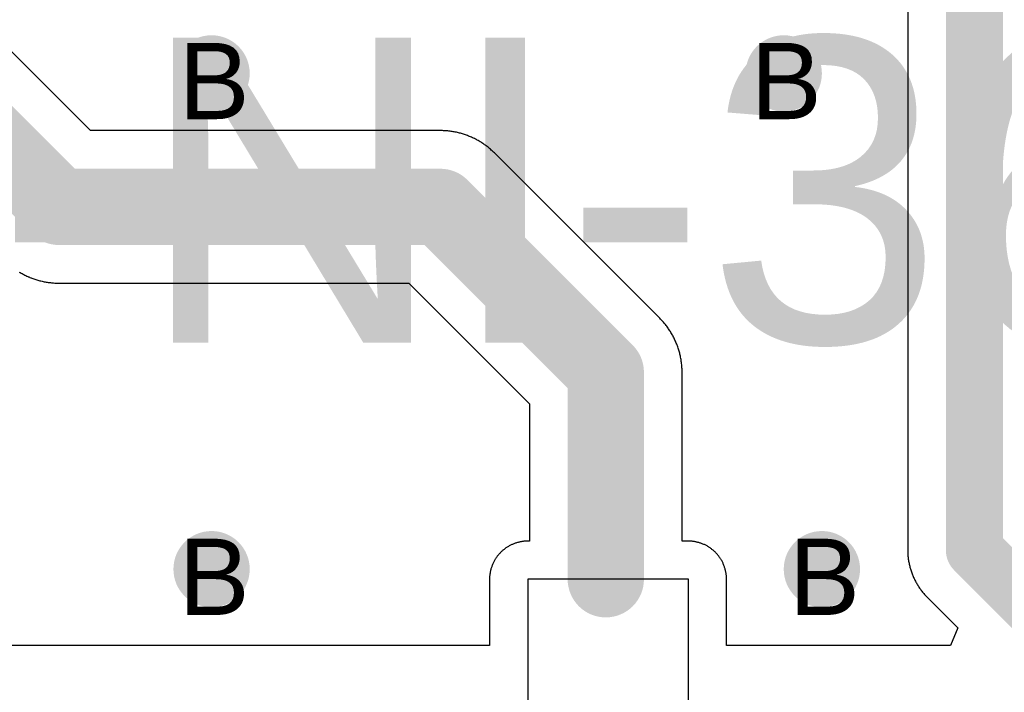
# Model space of a CAD drawing. Header units: millimetres. Extents: x -0.78 to 4.25, y -4.49 to 2.54.
# Tile 19 of 32: x 0.52 to 0.78, y 1.79 to 1.96. Entities that reach past the tile are written whole.
import ezdxf

# ---------------------------------------------------------------- set-up
doc = ezdxf.new("R2010")
doc.units = ezdxf.units.MM
doc.header["$MEASUREMENT"] = 0
for name, color, linetype in [('BottomLayer', 5, 'Continuous'), ('DrillDrawing', 1, 'Continuous'), ('TopLayer', 1, 'Continuous'), ('TopOverlay', 2, 'Continuous'), ('TopSolder', 216, 'Continuous')]:
    doc.layers.add(name, color=color, linetype=linetype)
doc.styles.add('Arial', font='txt', dxfattribs={"height": 0.2})

msp = doc.modelspace()

# ---------------------------------------------------------------- hatches: boundary and pattern name
at = {"layer": 'BottomLayer'}
h = msp.add_hatch(color=5, dxfattribs=at)
edge = h.paths.add_edge_path()
edge.add_arc((0.575, 1.95), 0.01, 0, 360)
h = msp.add_hatch(color=5, dxfattribs=at)
edge = h.paths.add_edge_path()
edge.add_arc((0.725, 1.95), 0.01, 0, 360)
h = msp.add_hatch(color=5, dxfattribs=at)
edge = h.paths.add_edge_path()
edge.add_arc((0.575, 1.82), 0.01, 0, 360)
h = msp.add_hatch(color=5, dxfattribs=at)
edge = h.paths.add_edge_path()
edge.add_arc((0.735, 1.82), 0.01, 0, 360)
at = {"layer": 'TopLayer'}
h = msp.add_hatch(color=1, dxfattribs=at)
edge = h.paths.add_edge_path()
edge.add_arc((0.575, 1.95), 0.01, 0, 360)
h = msp.add_hatch(color=1, dxfattribs=at)
edge = h.paths.add_edge_path()
edge.add_arc((0.725, 1.95), 0.01, 0, 360)
h = msp.add_hatch(color=1, dxfattribs=at)
edge = h.paths.add_edge_path()
edge.add_arc((0.575, 1.82), 0.01, 0, 360)
h = msp.add_hatch(color=1, dxfattribs=at)
edge = h.paths.add_edge_path()
edge.add_arc((0.735, 1.82), 0.01, 0, 360)
at = {"layer": 'TopSolder'}
h = msp.add_hatch(color=216, dxfattribs=at)
edge = h.paths.add_edge_path()
edge.add_arc((0.575, 1.95), 0.006, 0, 360)
h = msp.add_hatch(color=216, dxfattribs=at)
edge = h.paths.add_edge_path()
edge.add_arc((0.725, 1.95), 0.006, 0, 360)
h = msp.add_hatch(color=216, dxfattribs=at)
edge = h.paths.add_edge_path()
edge.add_arc((0.575, 1.82), 0.006, 0, 360)
h = msp.add_hatch(color=216, dxfattribs=at)
edge = h.paths.add_edge_path()
edge.add_arc((0.735, 1.82), 0.006, 0, 360)

# ---------------------------------------------------------------- linework, layer by layer
at = {"layer": 'TopLayer'}
for p, q in [((0.54328, 1.935), (0.345, 2.13328)), ((0.7575, 1.96775), (0.7575, 1.825)), ((0.635, 1.935), (0.54328, 1.935)), ((0.63528, 1.935), (0.635, 1.935)), ((0.63556, 1.93499), (0.63528, 1.935)), ((0.63584, 1.93498), (0.63556, 1.93499)), ((0.63612, 1.93497), (0.63584, 1.93498)), ((0.6364, 1.93495), (0.63612, 1.93497)), ((0.63668, 1.93493), (0.6364, 1.93495)), ((0.63696, 1.9349), (0.63668, 1.93493)), ((0.63724, 1.93487), (0.63696, 1.9349)), ((0.63752, 1.93484), (0.63724, 1.93487)), ((0.6378, 1.9348), (0.63752, 1.93484)), ((0.63807, 1.93476), (0.6378, 1.9348)), ((0.63835, 1.93472), (0.63807, 1.93476)), ((0.63863, 1.93467), (0.63835, 1.93472)), ((0.6389, 1.93462), (0.63863, 1.93467)), ((0.63918, 1.93456), (0.6389, 1.93462)), ((0.63945, 1.9345), (0.63918, 1.93456)), ((0.63972, 1.93443), (0.63945, 1.9345)), ((0.64, 1.93437), (0.63972, 1.93443)), ((0.64027, 1.93429), (0.64, 1.93437)), ((0.64054, 1.93422), (0.64027, 1.93429)), ((0.64081, 1.93414), (0.64054, 1.93422)), ((0.64107, 1.93406), (0.64081, 1.93414)), ((0.64134, 1.93397), (0.64107, 1.93406)), ((0.64161, 1.93388), (0.64134, 1.93397)), ((0.64187, 1.93378), (0.64161, 1.93388)), ((0.64213, 1.93369), (0.64187, 1.93378)), ((0.64239, 1.93358), (0.64213, 1.93369)), ((0.64265, 1.93348), (0.64239, 1.93358)), ((0.64291, 1.93337), (0.64265, 1.93348)), ((0.64317, 1.93326), (0.64291, 1.93337)), ((0.64342, 1.93314), (0.64317, 1.93326)), ((0.64368, 1.93302), (0.64342, 1.93314)), ((0.64393, 1.9329), (0.64368, 1.93302)), ((0.64418, 1.93277), (0.64393, 1.9329)), ((0.64443, 1.93264), (0.64418, 1.93277)), ((0.64467, 1.9325), (0.64443, 1.93264)), ((0.64492, 1.93237), (0.64467, 1.9325)), ((0.64516, 1.93223), (0.64492, 1.93237)), ((0.6454, 1.93208), (0.64516, 1.93223)), ((0.64564, 1.93193), (0.6454, 1.93208)), ((0.64588, 1.93178), (0.64564, 1.93193)), ((0.64611, 1.93163), (0.64588, 1.93178)), ((0.64634, 1.93147), (0.64611, 1.93163)), ((0.64657, 1.93131), (0.64634, 1.93147)), ((0.6468, 1.93115), (0.64657, 1.93131)), ((0.64703, 1.93098), (0.6468, 1.93115)), ((0.64725, 1.93081), (0.64703, 1.93098)), ((0.64747, 1.93064), (0.64725, 1.93081)), ((0.64769, 1.93046), (0.64747, 1.93064)), ((0.6479, 1.93028), (0.64769, 1.93046)), ((0.64812, 1.9301), (0.6479, 1.93028)), ((0.64833, 1.92991), (0.64812, 1.9301)), ((0.64854, 1.92972), (0.64833, 1.92991)), ((0.64874, 1.92953), (0.64854, 1.92972)), ((0.64894, 1.92934), (0.64874, 1.92953)), ((0.64914, 1.92914), (0.64894, 1.92934)), ((0.69249, 1.88579), (0.64914, 1.92914)), ((0.5246, 1.89792), (0.52474, 1.89783)), ((0.52474, 1.89783), (0.52484, 1.89777)), ((0.52484, 1.89777), (0.52508, 1.89763)), ((0.52508, 1.89763), (0.52533, 1.8975)), ((0.52533, 1.8975), (0.52557, 1.89736)), ((0.52557, 1.89736), (0.52582, 1.89723)), ((0.52582, 1.89723), (0.52607, 1.8971)), ((0.52607, 1.8971), (0.52632, 1.89698)), ((0.52632, 1.89698), (0.52658, 1.89686)), ((0.52658, 1.89686), (0.52683, 1.89674)), ((0.52683, 1.89674), (0.52694, 1.89669)), ((0.52694, 1.89669), (0.52709, 1.89663)), ((0.52709, 1.89663), (0.52724, 1.89657)), ((0.52724, 1.89657), (0.52735, 1.89652)), ((0.52735, 1.89652), (0.52761, 1.89642)), ((0.52761, 1.89642), (0.52768, 1.89639)), ((0.52768, 1.89639), (0.52787, 1.89631)), ((0.52787, 1.89631), (0.52813, 1.89622)), ((0.52813, 1.89622), (0.52839, 1.89612)), ((0.52839, 1.89612), (0.52866, 1.89603)), ((0.52866, 1.89603), (0.52893, 1.89594)), ((0.52893, 1.89594), (0.52919, 1.89586)), ((0.52919, 1.89586), (0.52946, 1.89578)), ((0.52946, 1.89578), (0.52973, 1.89571)), ((0.52973, 1.89571), (0.53, 1.89563)), ((0.53, 1.89563), (0.53007, 1.89562)), ((0.53007, 1.89562), (0.53028, 1.89557)), ((0.53028, 1.89557), (0.53055, 1.8955)), ((0.53055, 1.8955), (0.53082, 1.89544)), ((0.53082, 1.89544), (0.5311, 1.89538)), ((0.5311, 1.89538), (0.53137, 1.89533)), ((0.53137, 1.89533), (0.53165, 1.89528)), ((0.53165, 1.89528), (0.53193, 1.89524)), ((0.53193, 1.89524), (0.5322, 1.8952)), ((0.5322, 1.8952), (0.53248, 1.89516)), ((0.53248, 1.89516), (0.53251, 1.89515)), ((0.53251, 1.89515), (0.53276, 1.89513)), ((0.53276, 1.89513), (0.53304, 1.8951)), ((0.53304, 1.8951), (0.53332, 1.89507)), ((0.53332, 1.89507), (0.5336, 1.89505)), ((0.5336, 1.89505), (0.53388, 1.89503)), ((0.53388, 1.89503), (0.53415, 1.89502)), ((0.53415, 1.89502), (0.53416, 1.89502)), ((0.53416, 1.89502), (0.53417, 1.89502)), ((0.53417, 1.89502), (0.53444, 1.89501)), ((0.53444, 1.89501), (0.53472, 1.895)), ((0.53472, 1.895), (0.535, 1.895)), ((0.535, 1.895), (0.62672, 1.895)), ((0.62672, 1.895), (0.65835, 1.86337)), ((0.69269, 1.88559), (0.69249, 1.88579)), ((0.69288, 1.88539), (0.69269, 1.88559)), ((0.69307, 1.88519), (0.69288, 1.88539)), ((0.69326, 1.88498), (0.69307, 1.88519)), ((0.69345, 1.88477), (0.69326, 1.88498)), ((0.69363, 1.88455), (0.69345, 1.88477)), ((0.69381, 1.88434), (0.69363, 1.88455)), ((0.69399, 1.88412), (0.69381, 1.88434)), ((0.69416, 1.8839), (0.69399, 1.88412)), ((0.69433, 1.88368), (0.69416, 1.8839)), ((0.6945, 1.88345), (0.69433, 1.88368)), ((0.69466, 1.88322), (0.6945, 1.88345)), ((0.69482, 1.88299), (0.69466, 1.88322)), ((0.69498, 1.88276), (0.69482, 1.88299)), ((0.69513, 1.88253), (0.69498, 1.88276)), ((0.69528, 1.88229), (0.69513, 1.88253)), ((0.69543, 1.88205), (0.69528, 1.88229)), ((0.69558, 1.88181), (0.69543, 1.88205)), ((0.69572, 1.88157), (0.69558, 1.88181)), ((0.69585, 1.88133), (0.69572, 1.88157)), ((0.69599, 1.88108), (0.69585, 1.88133)), ((0.69612, 1.88083), (0.69599, 1.88108)), ((0.69625, 1.88058), (0.69612, 1.88083)), ((0.69637, 1.88033), (0.69625, 1.88058)), ((0.69649, 1.88008), (0.69637, 1.88033)), ((0.69661, 1.87982), (0.69649, 1.88008)), ((0.69672, 1.87956), (0.69661, 1.87982)), ((0.69683, 1.8793), (0.69672, 1.87956)), ((0.69693, 1.87904), (0.69683, 1.8793)), ((0.69703, 1.87878), (0.69693, 1.87904)), ((0.69713, 1.87852), (0.69703, 1.87878)), ((0.69723, 1.87826), (0.69713, 1.87852)), ((0.69732, 1.87799), (0.69723, 1.87826)), ((0.69741, 1.87772), (0.69732, 1.87799)), ((0.69749, 1.87746), (0.69741, 1.87772)), ((0.69757, 1.87719), (0.69749, 1.87746)), ((0.69764, 1.87692), (0.69757, 1.87719)), ((0.69772, 1.87665), (0.69764, 1.87692)), ((0.69778, 1.87637), (0.69772, 1.87665)), ((0.69785, 1.8761), (0.69778, 1.87637)), ((0.69791, 1.87583), (0.69785, 1.8761)), ((0.69797, 1.87555), (0.69791, 1.87583)), ((0.69802, 1.87528), (0.69797, 1.87555)), ((0.69807, 1.875), (0.69802, 1.87528)), ((0.69811, 1.87472), (0.69807, 1.875)), ((0.69815, 1.87445), (0.69811, 1.87472)), ((0.69819, 1.87417), (0.69815, 1.87445)), ((0.69822, 1.87389), (0.69819, 1.87417)), ((0.69825, 1.87361), (0.69822, 1.87389)), ((0.69828, 1.87333), (0.69825, 1.87361)), ((0.6983, 1.87305), (0.69828, 1.87333)), ((0.69832, 1.87277), (0.6983, 1.87305)), ((0.69833, 1.87249), (0.69832, 1.87277)), ((0.69834, 1.87221), (0.69833, 1.87249)), ((0.69835, 1.87193), (0.69834, 1.87221)), ((0.69835, 1.87165), (0.69835, 1.87193)), ((0.69835, 1.82735), (0.69835, 1.87165)), ((0.65835, 1.86337), (0.65835, 1.82735)), ((0.65138, 1.82496), (0.65123, 1.82483)), ((0.65153, 1.82508), (0.65138, 1.82496)), ((0.65168, 1.8252), (0.65153, 1.82508)), ((0.65184, 1.82532), (0.65168, 1.8252)), ((0.652, 1.82544), (0.65184, 1.82532)), ((0.65216, 1.82556), (0.652, 1.82544)), ((0.65232, 1.82567), (0.65216, 1.82556)), ((0.65248, 1.82577), (0.65232, 1.82567)), ((0.65265, 1.82588), (0.65248, 1.82577)), ((0.65282, 1.82598), (0.65265, 1.82588)), ((0.65299, 1.82608), (0.65282, 1.82598)), ((0.65316, 1.82617), (0.65299, 1.82608)), ((0.65333, 1.82626), (0.65316, 1.82617)), ((0.65351, 1.82635), (0.65333, 1.82626)), ((0.65369, 1.82643), (0.65351, 1.82635)), ((0.65387, 1.82651), (0.65369, 1.82643)), ((0.65405, 1.82659), (0.65387, 1.82651)), ((0.65423, 1.82666), (0.65405, 1.82659)), ((0.65441, 1.82673), (0.65423, 1.82666)), ((0.6546, 1.8268), (0.65441, 1.82673)), ((0.65478, 1.82686), (0.6546, 1.8268)), ((0.65497, 1.82692), (0.65478, 1.82686)), ((0.65516, 1.82698), (0.65497, 1.82692)), ((0.65535, 1.82703), (0.65516, 1.82698)), ((0.65554, 1.82708), (0.65535, 1.82703)), ((0.65573, 1.82712), (0.65554, 1.82708)), ((0.65592, 1.82716), (0.65573, 1.82712)), ((0.65612, 1.8272), (0.65592, 1.82716)), ((0.65631, 1.82723), (0.65612, 1.8272)), ((0.6565, 1.82726), (0.65631, 1.82723)), ((0.6567, 1.82728), (0.6565, 1.82726)), ((0.65689, 1.8273), (0.6567, 1.82728)), ((0.65709, 1.82732), (0.65689, 1.8273)), ((0.65729, 1.82733), (0.65709, 1.82732)), ((0.65748, 1.82734), (0.65729, 1.82733)), ((0.65768, 1.82735), (0.65748, 1.82734)), ((0.65787, 1.82735), (0.65768, 1.82735)), ((0.65835, 1.82735), (0.65787, 1.82735)), ((0.7, 1.82735), (0.69835, 1.82735)), ((0.7002, 1.82735), (0.7, 1.82735)), ((0.70039, 1.82734), (0.7002, 1.82735)), ((0.70059, 1.82733), (0.70039, 1.82734)), ((0.70078, 1.82732), (0.70059, 1.82733)), ((0.70098, 1.8273), (0.70078, 1.82732)), ((0.70118, 1.82728), (0.70098, 1.8273)), ((0.70137, 1.82726), (0.70118, 1.82728)), ((0.70156, 1.82723), (0.70137, 1.82726)), ((0.70176, 1.8272), (0.70156, 1.82723)), ((0.70195, 1.82716), (0.70176, 1.8272)), ((0.70214, 1.82712), (0.70195, 1.82716)), ((0.70233, 1.82708), (0.70214, 1.82712)), ((0.70252, 1.82703), (0.70233, 1.82708)), ((0.70271, 1.82698), (0.70252, 1.82703)), ((0.7029, 1.82692), (0.70271, 1.82698)), ((0.70309, 1.82686), (0.7029, 1.82692)), ((0.70328, 1.8268), (0.70309, 1.82686)), ((0.70346, 1.82673), (0.70328, 1.8268)), ((0.70364, 1.82666), (0.70346, 1.82673)), ((0.70383, 1.82659), (0.70364, 1.82666)), ((0.70401, 1.82651), (0.70383, 1.82659)), ((0.70419, 1.82643), (0.70401, 1.82651)), ((0.70436, 1.82635), (0.70419, 1.82643)), ((0.70454, 1.82626), (0.70436, 1.82635)), ((0.70471, 1.82617), (0.70454, 1.82626)), ((0.70489, 1.82608), (0.70471, 1.82617)), ((0.70506, 1.82598), (0.70489, 1.82608)), ((0.70523, 1.82588), (0.70506, 1.82598)), ((0.70539, 1.82577), (0.70523, 1.82588)), ((0.70556, 1.82567), (0.70539, 1.82577)), ((0.70572, 1.82556), (0.70556, 1.82567)), ((0.70588, 1.82544), (0.70572, 1.82556)), ((0.70604, 1.82532), (0.70588, 1.82544)), ((0.70619, 1.8252), (0.70604, 1.82532)), ((0.70634, 1.82508), (0.70619, 1.8252)), ((0.70649, 1.82496), (0.70634, 1.82508)), ((0.70664, 1.82483), (0.70649, 1.82496)), ((0.7575, 1.825), (0.7575, 1.82474)), ((0.64925, 1.82241), (0.64915, 1.82224)), ((0.64935, 1.82258), (0.64925, 1.82241)), ((0.64945, 1.82274), (0.64935, 1.82258)), ((0.64956, 1.82291), (0.64945, 1.82274)), ((0.64967, 1.82307), (0.64956, 1.82291)), ((0.64978, 1.82323), (0.64967, 1.82307)), ((0.6499, 1.82339), (0.64978, 1.82323)), ((0.65002, 1.82354), (0.6499, 1.82339)), ((0.65014, 1.8237), (0.65002, 1.82354)), ((0.65027, 1.82385), (0.65014, 1.8237)), ((0.6504, 1.82399), (0.65027, 1.82385)), ((0.65053, 1.82414), (0.6504, 1.82399)), ((0.65067, 1.82428), (0.65053, 1.82414)), ((0.6508, 1.82442), (0.65067, 1.82428)), ((0.65094, 1.82456), (0.6508, 1.82442)), ((0.65109, 1.82469), (0.65094, 1.82456)), ((0.65123, 1.82483), (0.65109, 1.82469)), ((0.70679, 1.82469), (0.70664, 1.82483)), ((0.70693, 1.82456), (0.70679, 1.82469)), ((0.70707, 1.82442), (0.70693, 1.82456)), ((0.70721, 1.82428), (0.70707, 1.82442)), ((0.70734, 1.82414), (0.70721, 1.82428)), ((0.70748, 1.82399), (0.70734, 1.82414)), ((0.7076, 1.82385), (0.70748, 1.82399)), ((0.70773, 1.8237), (0.7076, 1.82385)), ((0.70785, 1.82354), (0.70773, 1.8237)), ((0.70797, 1.82339), (0.70785, 1.82354)), ((0.70809, 1.82323), (0.70797, 1.82339)), ((0.7082, 1.82307), (0.70809, 1.82323)), ((0.70832, 1.82291), (0.7082, 1.82307)), ((0.70842, 1.82274), (0.70832, 1.82291)), ((0.70853, 1.82258), (0.70842, 1.82274)), ((0.70863, 1.82241), (0.70853, 1.82258)), ((0.70873, 1.82224), (0.70863, 1.82241)), ((0.7575, 1.82474), (0.75751, 1.82447)), ((0.75751, 1.82447), (0.75752, 1.82421)), ((0.75752, 1.82421), (0.75753, 1.82394)), ((0.75753, 1.82394), (0.75755, 1.82368)), ((0.75755, 1.82368), (0.75757, 1.82342)), ((0.75757, 1.82342), (0.7576, 1.82315)), ((0.7576, 1.82315), (0.75763, 1.82289)), ((0.75763, 1.82289), (0.75766, 1.82263)), ((0.75766, 1.82263), (0.7577, 1.82237)), ((0.7577, 1.82237), (0.75774, 1.82211)), ((0.6482, 1.81988), (0.64815, 1.81969)), ((0.64825, 1.82007), (0.6482, 1.81988)), ((0.6483, 1.82025), (0.64825, 1.82007)), ((0.64836, 1.82044), (0.6483, 1.82025)), ((0.64843, 1.82063), (0.64836, 1.82044)), ((0.64849, 1.82081), (0.64843, 1.82063)), ((0.64856, 1.821), (0.64849, 1.82081)), ((0.64863, 1.82118), (0.64856, 1.821)), ((0.64871, 1.82136), (0.64863, 1.82118)), ((0.64879, 1.82154), (0.64871, 1.82136)), ((0.64888, 1.82172), (0.64879, 1.82154)), ((0.64896, 1.82189), (0.64888, 1.82172)), ((0.64905, 1.82207), (0.64896, 1.82189)), ((0.64915, 1.82224), (0.64905, 1.82207)), ((0.70882, 1.82207), (0.70873, 1.82224)), ((0.70891, 1.82189), (0.70882, 1.82207)), ((0.709, 1.82172), (0.70891, 1.82189)), ((0.70908, 1.82154), (0.709, 1.82172)), ((0.70916, 1.82136), (0.70908, 1.82154)), ((0.70924, 1.82118), (0.70916, 1.82136)), ((0.70931, 1.821), (0.70924, 1.82118)), ((0.70938, 1.82081), (0.70931, 1.821)), ((0.70945, 1.82063), (0.70938, 1.82081)), ((0.70951, 1.82044), (0.70945, 1.82063)), ((0.70957, 1.82025), (0.70951, 1.82044)), ((0.70962, 1.82007), (0.70957, 1.82025)), ((0.70968, 1.81988), (0.70962, 1.82007)), ((0.70972, 1.81969), (0.70968, 1.81988)), ((0.75774, 1.82211), (0.75779, 1.82185)), ((0.75779, 1.82185), (0.75784, 1.82159)), ((0.75784, 1.82159), (0.75789, 1.82133)), ((0.75789, 1.82133), (0.75795, 1.82107)), ((0.75795, 1.82107), (0.75801, 1.82081)), ((0.75801, 1.82081), (0.75807, 1.82056)), ((0.75807, 1.82056), (0.75814, 1.8203)), ((0.75814, 1.8203), (0.75822, 1.82005)), ((0.75822, 1.82005), (0.75829, 1.81979)), ((0.75829, 1.81979), (0.75837, 1.81954)), ((0.64788, 1.81755), (0.64787, 1.81735)), ((0.64787, 1.81735), (0.64787, 1.8)), ((0.64789, 1.81794), (0.64788, 1.81774)), ((0.64788, 1.81774), (0.64788, 1.81755)), ((0.6479, 1.81814), (0.64789, 1.81794)), ((0.64792, 1.81833), (0.6479, 1.81814)), ((0.64794, 1.81853), (0.64792, 1.81833)), ((0.64797, 1.81872), (0.64794, 1.81853)), ((0.648, 1.81892), (0.64797, 1.81872)), ((0.64803, 1.81911), (0.648, 1.81892)), ((0.64807, 1.8193), (0.64803, 1.81911)), ((0.64811, 1.81949), (0.64807, 1.8193)), ((0.64815, 1.81969), (0.64811, 1.81949)), ((0.7, 1.81735), (0.65787, 1.81735)), ((0.65787, 1.81735), (0.65787, 1.76223)), ((0.7, 1.76223), (0.7, 1.81735)), ((0.70977, 1.81949), (0.70972, 1.81969)), ((0.70981, 1.8193), (0.70977, 1.81949)), ((0.70984, 1.81911), (0.70981, 1.8193)), ((0.70988, 1.81892), (0.70984, 1.81911)), ((0.70991, 1.81872), (0.70988, 1.81892)), ((0.70993, 1.81853), (0.70991, 1.81872)), ((0.70995, 1.81833), (0.70993, 1.81853)), ((0.70997, 1.81814), (0.70995, 1.81833)), ((0.70998, 1.81794), (0.70997, 1.81814)), ((0.70999, 1.81774), (0.70998, 1.81794)), ((0.71, 1.81755), (0.70999, 1.81774)), ((0.71, 1.81735), (0.71, 1.81755)), ((0.71, 1.8), (0.71, 1.81735)), ((0.75837, 1.81954), (0.75846, 1.81929)), ((0.75846, 1.81929), (0.75854, 1.81904)), ((0.75854, 1.81904), (0.75864, 1.81879)), ((0.75864, 1.81879), (0.75873, 1.81855)), ((0.75873, 1.81855), (0.75883, 1.8183)), ((0.75883, 1.8183), (0.75893, 1.81806)), ((0.75893, 1.81806), (0.75904, 1.81782)), ((0.75904, 1.81782), (0.75915, 1.81758)), ((0.75915, 1.81758), (0.75927, 1.81734)), ((0.75927, 1.81734), (0.75938, 1.8171)), ((0.75938, 1.8171), (0.7595, 1.81687)), ((0.7595, 1.81687), (0.75963, 1.81663)), ((0.75963, 1.81663), (0.75976, 1.8164)), ((0.75976, 1.8164), (0.75989, 1.81617)), ((0.75989, 1.81617), (0.76002, 1.81595)), ((0.76002, 1.81595), (0.76016, 1.81572)), ((0.76016, 1.81572), (0.7603, 1.8155)), ((0.7603, 1.8155), (0.76045, 1.81528)), ((0.76045, 1.81528), (0.7606, 1.81506)), ((0.7606, 1.81506), (0.76075, 1.81484)), ((0.76075, 1.81484), (0.7609, 1.81463)), ((0.7609, 1.81463), (0.76106, 1.81442)), ((0.76106, 1.81442), (0.76122, 1.81421)), ((0.76122, 1.81421), (0.76139, 1.814)), ((0.76139, 1.814), (0.76156, 1.8138)), ((0.76156, 1.8138), (0.76173, 1.81359)), ((0.76173, 1.81359), (0.7619, 1.8134)), ((0.7619, 1.8134), (0.76208, 1.8132)), ((0.76208, 1.8132), (0.76226, 1.813)), ((0.76226, 1.813), (0.76244, 1.81281)), ((0.76244, 1.81281), (0.76263, 1.81263)), ((0.76263, 1.81263), (0.77063, 1.80462)), ((0.77063, 1.80462), (0.76872, 1.8)), ((0.64787, 1.8), (0.0102, 1.8)), ((0.76872, 1.8), (0.71, 1.8))]:
    msp.add_line(p, q, dxfattribs=at)
for points, const_width in [([(0.325, 2.125), (0.535, 1.915)], 0.02), ([(0.775, 1.825), (0.775, 1.975)], 0.015), ([(0.535, 1.915), (0.635, 1.915)], 0.02), ([(0.635, 1.915), (0.67835, 1.87165)], 0.02), ([(0.67835, 1.81735), (0.67835, 1.87165)], 0.02), ([(0.775, 1.825), (0.85, 1.75)], 0.015)]:
    msp.add_lwpolyline(points, dxfattribs=dict(at, const_width=const_width))
for points, const_width in [([(0.53, 1.915, 1), (0.54, 1.915, 1)], 0.01), ([(0.53, 1.915, 1), (0.54, 1.915, 1)], 0.01), ([(0.63, 1.915, 1), (0.64, 1.915, 1)], 0.01), ([(0.63, 1.915, 1), (0.64, 1.915, 1)], 0.01), ([(0.67335, 1.87165, 1), (0.68335, 1.87165, 1)], 0.01), ([(0.67335, 1.87165, 1), (0.68335, 1.87165, 1)], 0.01), ([(0.77125, 1.825, 1), (0.77875, 1.825, 1)], 0.0075), ([(0.77125, 1.825, 1), (0.77875, 1.825, 1)], 0.0075), ([(0.67335, 1.81735, 1), (0.68335, 1.81735, 1)], 0.01)]:
    msp.add_lwpolyline(points, format="xyb", close=True, dxfattribs=dict(at, const_width=const_width))

# ---------------------------------------------------------------- texts
at = {"layer": 'DrillDrawing', "style": 'Arial'}
for p in [(0.56634, 1.938), (0.71634, 1.938), (0.56634, 1.808), (0.72634, 1.808)]:
    msp.add_text('B', height=0.02, dxfattribs=at).set_placement(p)
at = {"layer": 'TopOverlay', "style": 'Arial'}
msp.add_text('ACC-NI-360-23-A', height=0.08, rotation=360, dxfattribs=at).set_placement((0.28258, 1.8794))

doc.saveas('drawing.dxf')
